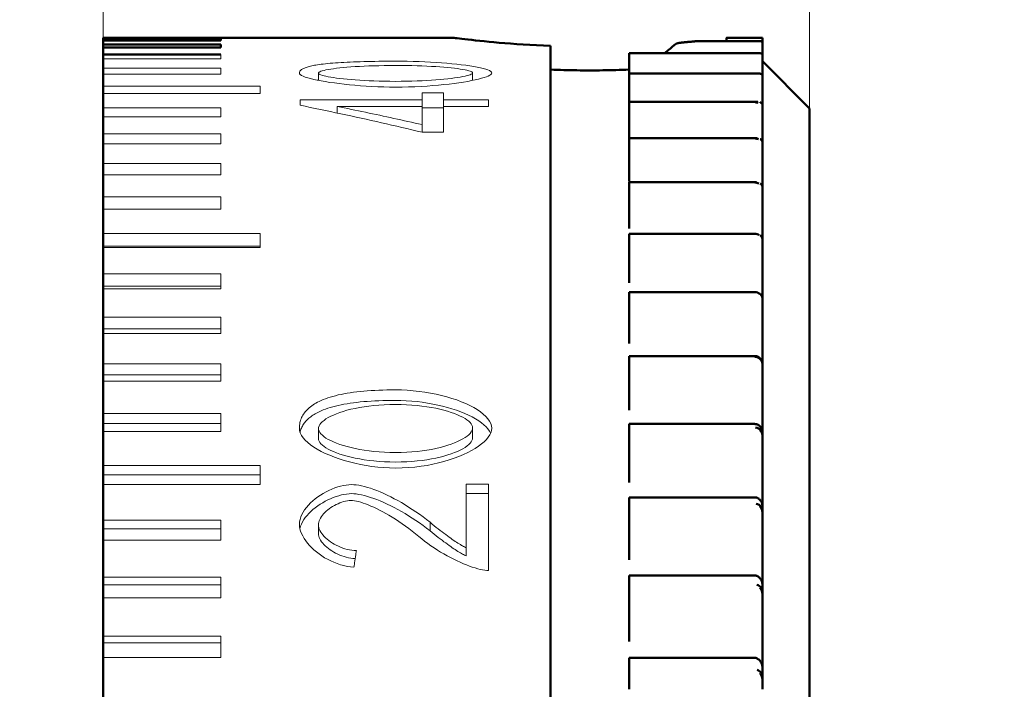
# Model space of a CAD drawing. Extents: x 2684 to 3039, y 582 to 1051.
# Tile 16 of 37: x 2968 to 2980, y 781 to 790. Entities that reach past the tile are written whole.
import ezdxf

# ---------------------------------------------------------------- set-up
doc = ezdxf.new("R2010")
doc.units = 0
doc.header["$LTSCALE"] = 2.5
for name, color, linetype, lineweight in [('Detail Circle Lines(ISO)', 7, 'Continuous', 25), ('Dimensions(ISO)', 3, 'Continuous', 18), ('Visible Edges(ISO)', 2, 'Continuous', 50)]:
    doc.layers.add(name, color=color, linetype=linetype, lineweight=lineweight)
doc.styles.add('Tekstas katalogui', font='Avgardn.ttf')
doc.dimstyles.new('Naujas_stilius', dxfattribs={"dimscale": 2.5, "dimtxt": 2.8, "dimasz": 3, "dimexe": 1, "dimexo": 0, "dimgap": 0.3, "dimtad": 1, "dimtoh": 1, "dimrnd": 1e-08, "dimtxsty": 'Tekstas katalogui', "dimcen": 0.3, "dimdle": 3, "dimclrd": 7, "dimclre": 7, "dimclrt": 7, "dimazin": 2, "dimtfac": 0.5, "dimtofl": 0, "dimtmove": 0, "dimatfit": 3, "dimfxl": 1, "dimtolj": 1, "dimlwd": 15, "dimlwe": 15, "dimarcsym": 0})

# ---------------------------------------------------------------- blocks, each defined once
blk = doc.blocks.new('*D57')
at = {"layer": 'Defpoints', "color": 0, "linetype": 'Continuous'}
for p in [(2919.879, 796.933), (3002.984, 796.933), (2911.879, 715.933)]:
    blk.add_point(p, dxfattribs=at)
at = {"layer": 'Dimensions(ISO)', "color": 7, "linetype": 'Continuous', "lineweight": 15}
for p, q in [((2919.879, 796.933), (3005.484, 796.933)), ((3002.984, 723.433), (3002.984, 789.433)), ((2911.879, 715.933), (3005.484, 715.933))]:
    blk.add_line(p, q, dxfattribs=at)
at = {"layer": 'Dimensions(ISO)', "color": 7, "linetype": 'Continuous'}
for points in [[(3001.734, 789.433), (3004.234, 789.433), (3002.984, 796.933)], [(3001.734, 723.433), (3004.234, 723.433), (3002.984, 715.933)]]:
    blk.add_solid(points, dxfattribs=at)
at = {"layer": 'Dimensions(ISO)', "color": 7, "linetype": 'Continuous', "lineweight": 18, "insert": (2998.595, 752.299), "char_height": 7, "attachment_point": 4, "rotation": 90, "style": 'Tekstas katalogui'}
blk.add_mtext('\\A1;81', dxfattribs=at)
blk = doc.blocks.new('*D58')
at = {"layer": 'Defpoints', "color": 0, "linetype": 'Continuous'}
for p in [(2968.879, 805.726), (2977.879, 788.533), (2968.879, 787.409)]:
    blk.add_point(p, dxfattribs=at)
at = {"layer": 'Dimensions(ISO)', "color": 7, "linetype": 'Continuous', "lineweight": 15}
for p, q in [((2968.879, 787.409), (2968.879, 808.226)), ((2977.879, 788.533), (2977.879, 808.226)), ((2961.379, 805.726), (2953.879, 805.726)), ((2985.379, 805.726), (2992.879, 805.726))]:
    blk.add_line(p, q, dxfattribs=at)
at = {"layer": 'Dimensions(ISO)', "color": 7, "linetype": 'Continuous'}
for points in [[(2961.379, 806.976), (2961.379, 804.476), (2968.879, 805.726)], [(2985.379, 806.976), (2985.379, 804.476), (2977.879, 805.726)]]:
    blk.add_solid(points, dxfattribs=at)
at = {"layer": 'Dimensions(ISO)', "color": 7, "linetype": 'Continuous', "lineweight": 18, "insert": (2971.001, 810.05), "char_height": 7, "attachment_point": 4, "style": 'Tekstas katalogui'}
blk.add_mtext('\\A1;9', dxfattribs=at)
blk = doc.blocks.new('*D59')
at = {"layer": 'Defpoints', "color": 0, "linetype": 'Continuous'}
for p in [(2977.879, 819.823), (2919.879, 793.933), (2977.879, 788.533)]:
    blk.add_point(p, dxfattribs=at)
at = {"layer": 'Dimensions(ISO)', "color": 7, "linetype": 'Continuous', "lineweight": 15}
for p, q in [((2919.879, 793.933), (2919.879, 822.323)), ((2977.879, 788.533), (2977.879, 822.323)), ((2927.379, 819.823), (2970.379, 819.823))]:
    blk.add_line(p, q, dxfattribs=at)
at = {"layer": 'Dimensions(ISO)', "color": 7, "linetype": 'Continuous'}
for points in [[(2927.379, 821.073), (2927.379, 818.573), (2919.879, 819.823)], [(2970.379, 821.073), (2970.379, 818.573), (2977.879, 819.823)]]:
    blk.add_solid(points, dxfattribs=at)
at = {"layer": 'Dimensions(ISO)', "color": 7, "linetype": 'Continuous', "lineweight": 18, "insert": (2943.79, 824.212), "char_height": 7, "attachment_point": 4, "style": 'Tekstas katalogui'}
blk.add_mtext('\\A1;58', dxfattribs=at)
blk = doc.blocks.new('2dDetail0')
at = {"layer": 'Detail Circle Lines(ISO)'}
blk.add_circle((131.9745, 25.5244), 11.1132, dxfattribs=at)

msp = doc.modelspace()

# ---------------------------------------------------------------- linework, layer by layer
at = {"layer": 'Visible Edges(ISO)'}
for p, q in [((2968.879, 789.432), (2970.879, 789.432)), ((2970.879, 789.432), (2968.879, 789.432)), ((2968.879, 789.432), (2968.879, 789.432)), ((2968.879, 789.432), (2968.879, 789.415)), ((2968.879, 789.415), (2970.379, 789.415)), ((2968.879, 789.396), (2968.879, 789.415)), ((2970.379, 789.396), (2968.879, 789.396)), ((2968.879, 789.396), (2968.879, 789.344)), ((2970.379, 789.396), (2970.379, 789.415)), ((2970.879, 789.432), (2970.879, 789.433)), ((2970.879, 789.433), (2973.329, 789.433)), ((2977.243, 789.388), (2976.445, 789.388)), ((2976.829, 789.433), (2976.825, 789.433)), ((2976.825, 789.433), (2976.829, 789.433)), ((2977.279, 789.433), (2976.829, 789.433)), ((2977.279, 789.433), (2977.279, 789.433)), ((2977.279, 789.433), (2977.279, 789.404)), ((2977.279, 789.404), (2977.279, 789.38)), ((2968.879, 789.344), (2970.379, 789.344)), ((2968.879, 789.306), (2968.879, 789.344)), ((2970.379, 789.306), (2968.879, 789.306)), ((2968.879, 789.306), (2968.879, 789.22)), ((2970.379, 789.306), (2970.379, 789.344)), ((2974.579, 789.329), (2974.579, 762.433)), ((2977.279, 789.369), (2977.279, 789.38)), ((2977.279, 789.369), (2977.279, 789.333)), ((2977.279, 789.333), (2977.279, 789.218)), ((2968.879, 789.22), (2970.379, 789.22)), ((2968.879, 789.164), (2968.879, 789.22)), ((2968.879, 789.164), (2968.879, 789.044)), ((2975.579, 789.235), (2975.579, 789.237)), ((2977.236, 789.237), (2975.579, 789.237)), ((2975.579, 789.196), (2975.579, 789.235)), ((2975.579, 789.155), (2975.579, 789.196)), ((2975.579, 789.155), (2975.579, 788.979)), ((2977.279, 789.196), (2977.279, 789.218)), ((2977.279, 789.196), (2977.279, 789.155)), ((2977.279, 789.155), (2977.279, 788.949)), ((2968.879, 788.97), (2968.879, 789.044)), ((2977.879, 788.533), (2977.279, 789.133)), ((2968.879, 788.97), (2968.879, 788.817)), ((2975.579, 788.975), (2975.579, 788.979)), ((2977.228, 788.979), (2975.579, 788.979)), ((2975.579, 788.917), (2975.579, 788.975)), ((2975.579, 788.87), (2975.579, 788.917)), ((2977.279, 788.917), (2977.279, 788.949)), ((2977.279, 788.917), (2977.279, 788.87)), ((2968.879, 788.724), (2968.879, 788.817)), ((2975.579, 788.87), (2975.579, 788.616)), ((2977.279, 788.87), (2977.279, 788.575)), ((2968.879, 788.724), (2968.879, 788.538)), ((2968.879, 788.427), (2968.879, 788.538)), ((2975.579, 788.61), (2975.579, 788.616)), ((2977.22, 788.616), (2975.579, 788.616)), ((2975.579, 788.534), (2975.579, 788.61)), ((2975.579, 788.482), (2975.579, 788.534)), ((2977.279, 788.534), (2977.279, 788.575)), ((2977.279, 788.534), (2977.279, 788.482)), ((2977.879, 788.533), (2977.879, 763.333)), ((2968.879, 788.427), (2968.879, 788.21)), ((2975.579, 788.482), (2975.579, 788.159)), ((2977.279, 788.482), (2977.279, 788.159)), ((2968.879, 788.082), (2968.879, 788.21)), ((2975.579, 788.159), (2975.579, 788.153)), ((2975.579, 788.143), (2975.579, 788.153)), ((2977.212, 788.153), (2975.579, 788.153)), ((2975.579, 788.049), (2975.579, 788.143)), ((2977.279, 788.108), (2977.279, 788.159)), ((2968.879, 788.082), (2968.879, 787.833)), ((2975.579, 787.992), (2975.579, 788.049)), ((2977.279, 788.1), (2977.279, 788.108)), ((2977.279, 788.049), (2977.279, 788.1)), ((2977.279, 788.049), (2977.279, 787.992)), ((2975.579, 787.992), (2975.579, 787.658)), ((2977.279, 787.992), (2977.279, 787.658)), ((2968.879, 787.688), (2968.879, 787.833)), ((2968.879, 787.688), (2968.879, 787.409)), ((2975.579, 787.658), (2975.579, 787.602)), ((2977.279, 787.602), (2977.279, 787.658)), ((2975.579, 787.578), (2975.579, 787.592)), ((2977.203, 787.592), (2975.579, 787.592)), ((2975.579, 787.466), (2975.579, 787.578)), ((2977.279, 787.526), (2977.279, 787.602)), ((2977.279, 787.466), (2977.279, 787.526)), ((2968.879, 787.248), (2968.879, 787.409)), ((2975.579, 787.405), (2975.579, 787.466)), ((2975.579, 787.405), (2975.579, 787.062)), ((2977.279, 787.466), (2977.279, 787.405)), ((2977.279, 787.405), (2977.279, 787.062)), ((2968.879, 787.248), (2968.879, 786.94)), ((2975.579, 787.062), (2975.579, 787.002)), ((2977.279, 787.002), (2977.279, 787.062)), ((2977.279, 786.86), (2977.279, 787.002)), ((2968.879, 786.777), (2968.879, 786.94)), ((2975.579, 786.919), (2975.579, 786.937)), ((2977.194, 786.937), (2975.579, 786.937)), ((2975.579, 786.791), (2975.579, 786.919)), ((2968.879, 786.777), (2968.879, 786.764)), ((2968.879, 786.764), (2968.879, 786.428)), ((2975.579, 786.726), (2975.579, 786.791)), ((2977.279, 786.791), (2977.279, 786.86)), ((2977.279, 786.791), (2977.279, 786.726)), ((2975.579, 786.726), (2975.579, 786.376)), ((2977.279, 786.726), (2977.279, 786.376)), ((2968.879, 786.272), (2968.879, 786.428)), ((2975.579, 786.376), (2975.579, 786.313)), ((2977.279, 786.313), (2977.279, 786.376)), ((2968.879, 786.272), (2968.879, 786.236)), ((2977.279, 786.105), (2977.279, 786.313)), ((2968.879, 786.236), (2968.879, 785.874)), ((2975.579, 786.171), (2975.579, 786.195)), ((2977.185, 786.195), (2975.579, 786.195)), ((2975.579, 786.028), (2975.579, 786.171)), ((2975.579, 785.96), (2975.579, 786.028)), ((2977.279, 786.028), (2977.279, 786.105)), ((2977.279, 786.028), (2977.279, 785.96)), ((2968.879, 785.727), (2968.879, 785.874)), ((2975.579, 785.96), (2975.579, 785.606)), ((2977.279, 785.96), (2977.279, 785.606)), ((2968.879, 785.727), (2968.879, 785.669)), ((2968.879, 785.669), (2968.879, 785.281)), ((2975.579, 785.606), (2975.579, 785.54)), ((2977.279, 785.54), (2977.279, 785.606)), ((2977.279, 785.278), (2977.279, 785.54)), ((2975.579, 785.38), (2977.179, 785.38)), ((2975.579, 785.38), (2975.579, 785.371)), ((2975.579, 785.341), (2975.579, 785.371)), ((2968.879, 785.143), (2968.879, 785.281)), ((2975.579, 785.183), (2975.579, 785.341)), ((2977.279, 785.268), (2977.279, 785.278)), ((2977.279, 785.183), (2977.279, 785.268)), ((2968.879, 785.143), (2968.879, 785.062)), ((2975.579, 785.113), (2975.579, 785.183)), ((2977.279, 785.183), (2977.279, 785.113)), ((2968.879, 785.062), (2968.879, 784.651)), ((2975.579, 785.113), (2975.579, 784.759)), ((2977.279, 785.113), (2977.279, 784.759)), ((2975.579, 784.759), (2975.579, 784.69)), ((2977.279, 784.69), (2977.279, 784.759)), ((2968.879, 784.522), (2968.879, 784.651)), ((2977.279, 784.404), (2977.279, 784.69)), ((2968.879, 784.522), (2968.879, 784.42)), ((2975.579, 784.516), (2977.179, 784.516)), ((2975.579, 784.516), (2975.579, 784.472)), ((2968.879, 784.42), (2968.879, 783.987)), ((2975.579, 784.435), (2975.579, 784.472)), ((2975.579, 784.265), (2975.579, 784.435)), ((2977.279, 784.356), (2977.279, 784.404)), ((2975.579, 784.192), (2975.579, 784.265)), ((2977.279, 784.265), (2977.279, 784.356)), ((2977.279, 784.265), (2977.279, 784.192)), ((2975.579, 784.192), (2975.579, 783.84)), ((2977.279, 784.192), (2977.279, 783.84)), ((2968.879, 783.868), (2968.879, 783.987)), ((2968.879, 783.868), (2968.879, 783.745)), ((2968.879, 783.745), (2968.879, 783.291)), ((2975.579, 783.84), (2975.579, 783.77)), ((2977.279, 783.77), (2977.279, 783.84)), ((2977.279, 783.463), (2977.279, 783.77)), ((2975.579, 783.582), (2977.179, 783.582)), ((2975.579, 783.582), (2975.579, 783.503)), ((2975.579, 783.461), (2975.579, 783.503)), ((2975.579, 783.279), (2975.579, 783.461)), ((2977.279, 783.377), (2977.279, 783.463)), ((2977.279, 783.279), (2977.279, 783.377)), ((2968.879, 783.182), (2968.879, 783.291)), ((2975.579, 783.205), (2975.579, 783.279)), ((2977.279, 783.279), (2977.279, 783.205)), ((2968.879, 783.182), (2968.879, 783.037)), ((2975.579, 783.205), (2975.579, 782.858)), ((2977.279, 783.205), (2977.279, 782.858)), ((2968.879, 783.037), (2968.879, 782.566)), ((2975.579, 782.858), (2975.579, 782.786)), ((2977.279, 782.786), (2977.279, 782.858)), ((2977.279, 782.461), (2977.279, 782.786)), ((2968.879, 782.468), (2968.879, 782.566)), ((2975.579, 782.587), (2977.179, 782.587)), ((2975.579, 782.587), (2975.579, 782.474)), ((2968.879, 782.468), (2968.879, 782.303)), ((2975.579, 782.426), (2975.579, 782.474)), ((2975.579, 782.234), (2975.579, 782.426)), ((2977.279, 782.337), (2977.279, 782.461)), ((2968.879, 782.303), (2968.879, 781.815)), ((2977.279, 782.234), (2977.279, 782.337)), ((2975.579, 782.159), (2975.579, 782.234)), ((2975.579, 782.159), (2975.579, 781.82)), ((2977.279, 782.234), (2977.279, 782.159)), ((2977.279, 782.159), (2977.279, 781.82)), ((2968.879, 781.728), (2968.879, 781.815)), ((2975.579, 781.82), (2975.579, 781.747)), ((2977.279, 781.747), (2977.279, 781.82)), ((2977.279, 781.406), (2977.279, 781.747)), ((2968.879, 781.728), (2968.879, 781.543)), ((2968.879, 781.543), (2968.879, 781.041)), ((2975.579, 781.538), (2977.179, 781.538)), ((2975.579, 781.538), (2975.579, 781.392)), ((2975.579, 781.339), (2975.579, 781.392)), ((2977.279, 781.246), (2977.279, 781.406)), ((2975.579, 781.139), (2975.579, 781.339)), ((2977.279, 781.139), (2977.279, 781.246))]:
    msp.add_line(p, q, dxfattribs=at)
at = {"layer": 'Visible Edges(ISO)', "lineweight": 18}
for p, q in [((2970.379, 789.164), (2968.879, 789.164)), ((2970.379, 789.164), (2970.379, 789.22)), ((2968.879, 789.044), (2970.379, 789.044)), ((2970.379, 788.97), (2970.379, 789.044)), ((2970.379, 788.97), (2968.879, 788.97)), ((2971.607, 788.892), (2971.621, 788.894)), ((2971.621, 788.889), (2971.621, 788.981)), ((2973.586, 788.889), (2973.586, 788.985)), ((2968.879, 788.817), (2970.879, 788.817)), ((2970.879, 788.724), (2970.879, 788.817)), ((2970.879, 788.724), (2968.879, 788.724)), ((2971.388, 788.641), (2972.943, 788.641)), ((2971.388, 788.641), (2971.388, 788.573)), ((2972.943, 788.729), (2973.213, 788.729)), ((2972.943, 788.729), (2972.943, 788.641)), ((2972.943, 788.557), (2972.943, 788.641)), ((2973.213, 788.641), (2973.213, 788.729)), ((2973.213, 788.641), (2973.788, 788.641)), ((2973.213, 788.557), (2973.213, 788.641)), ((2973.788, 788.557), (2973.788, 788.641)), ((2968.879, 788.538), (2970.379, 788.538)), ((2970.379, 788.427), (2970.379, 788.538)), ((2971.86, 788.474), (2971.86, 788.557)), ((2972.943, 788.557), (2971.86, 788.557)), ((2972.943, 788.557), (2972.943, 788.326)), ((2972.943, 788.539), (2973.213, 788.539)), ((2973.213, 788.23), (2973.213, 788.557)), ((2973.788, 788.557), (2973.213, 788.557)), ((2970.379, 788.427), (2968.879, 788.427)), ((2972.943, 788.23), (2972.943, 788.326)), ((2968.879, 788.21), (2970.379, 788.21)), ((2970.379, 788.082), (2970.379, 788.21)), ((2973.213, 788.23), (2972.943, 788.23)), ((2970.379, 788.082), (2968.879, 788.082)), ((2968.879, 787.833), (2970.379, 787.833)), ((2970.379, 787.688), (2970.379, 787.833)), ((2970.379, 787.688), (2968.879, 787.688)), ((2968.879, 787.409), (2970.379, 787.409)), ((2970.379, 787.248), (2970.379, 787.409)), ((2970.379, 787.248), (2968.879, 787.248)), ((2968.879, 786.94), (2970.879, 786.94)), ((2970.879, 786.764), (2970.879, 786.94)), ((2970.879, 786.777), (2968.879, 786.777)), ((2970.879, 786.764), (2968.879, 786.764)), ((2968.879, 786.428), (2970.379, 786.428)), ((2970.379, 786.236), (2970.379, 786.428)), ((2970.379, 786.272), (2968.879, 786.272)), ((2970.379, 786.236), (2968.879, 786.236)), ((2968.879, 785.874), (2970.379, 785.874)), ((2970.379, 785.669), (2970.379, 785.874)), ((2970.379, 785.727), (2968.879, 785.727)), ((2970.379, 785.669), (2968.879, 785.669)), ((2968.879, 785.281), (2970.379, 785.281)), ((2970.379, 785.062), (2970.379, 785.281)), ((2970.379, 785.143), (2968.879, 785.143)), ((2970.379, 785.062), (2968.879, 785.062)), ((2968.879, 784.651), (2970.379, 784.651)), ((2970.379, 784.42), (2970.379, 784.651)), ((2970.379, 784.522), (2968.879, 784.522)), ((2970.379, 784.42), (2968.879, 784.42)), ((2971.621, 784.329), (2971.621, 784.455)), ((2973.586, 784.341), (2973.586, 784.467)), ((2968.879, 783.987), (2970.879, 783.987)), ((2970.879, 783.868), (2968.879, 783.868)), ((2970.879, 783.745), (2970.879, 783.987)), ((2970.879, 783.745), (2968.879, 783.745)), ((2973.504, 783.748), (2973.504, 782.941)), ((2973.504, 783.748), (2973.788, 783.748)), ((2973.788, 782.652), (2973.788, 783.748)), ((2973.504, 783.632), (2973.788, 783.632)), ((2968.879, 783.291), (2970.379, 783.291)), ((2970.379, 783.037), (2970.379, 783.291)), ((2973.043, 783.156), (2973.043, 783.264)), ((2970.379, 783.182), (2968.879, 783.182)), ((2971.621, 783.124), (2971.621, 783.232)), ((2970.379, 783.037), (2968.879, 783.037)), ((2973.504, 782.837), (2973.504, 782.941)), ((2968.879, 782.566), (2970.379, 782.566)), ((2970.379, 782.303), (2970.379, 782.566)), ((2970.379, 782.468), (2968.879, 782.468)), ((2970.379, 782.303), (2968.879, 782.303)), ((2968.879, 781.815), (2970.379, 781.815)), ((2970.379, 781.543), (2970.379, 781.815)), ((2970.379, 781.728), (2968.879, 781.728)), ((2970.379, 781.543), (2968.879, 781.543))]:
    msp.add_line(p, q, dxfattribs=at)
at = {"layer": 'Visible Edges(ISO)', "flags": 128}
for points in [[(2974.579, 789.329), (2974.488, 789.332), (2974.4, 789.337), (2974.313, 789.341), (2974.23, 789.346), (2974.148, 789.352), (2974.07, 789.357), (2973.996, 789.363), (2973.925, 789.369), (2973.858, 789.375), (2973.796, 789.381), (2973.735, 789.387), (2973.678, 789.392), (2973.624, 789.398), (2973.574, 789.404), (2973.528, 789.409), (2973.486, 789.414), (2973.449, 789.418), (2973.417, 789.422), (2973.39, 789.425), (2973.368, 789.428), (2973.351, 789.43), (2973.338, 789.432), (2973.331, 789.433), (2973.329, 789.433)], [(2976.438, 789.388), (2976.43, 789.387), (2976.422, 789.387), (2976.414, 789.386), (2976.406, 789.385), (2976.397, 789.384), (2976.389, 789.383), (2976.381, 789.383), (2976.372, 789.382), (2976.364, 789.381), (2976.355, 789.38), (2976.347, 789.379), (2976.338, 789.378), (2976.329, 789.378), (2976.321, 789.377), (2976.312, 789.376), (2976.303, 789.375), (2976.294, 789.374), (2976.285, 789.374), (2976.276, 789.373), (2976.267, 789.372), (2976.257, 789.371), (2976.248, 789.37), (2976.239, 789.369), (2976.229, 789.369)], [(2976.445, 789.388), (2976.445, 789.388), (2976.444, 789.388), (2976.444, 789.388), (2976.444, 789.388), (2976.444, 789.388), (2976.443, 789.388), (2976.443, 789.388), (2976.443, 789.388), (2976.443, 789.388), (2976.442, 789.388), (2976.442, 789.388), (2976.442, 789.388), (2976.441, 789.388), (2976.441, 789.388), (2976.441, 789.388), (2976.441, 789.388), (2976.44, 789.388), (2976.44, 789.388), (2976.44, 789.388), (2976.44, 789.388), (2976.439, 789.388), (2976.439, 789.388), (2976.439, 789.388), (2976.438, 789.388)], [(2976.825, 789.433), (2976.825, 789.433), (2976.825, 789.433), (2976.825, 789.432), (2976.824, 789.432), (2976.824, 789.431), (2976.824, 789.431), (2976.824, 789.43), (2976.823, 789.429), (2976.823, 789.428), (2976.823, 789.427), (2976.823, 789.426), (2976.822, 789.425), (2976.822, 789.424), (2976.822, 789.422), (2976.822, 789.421), (2976.821, 789.419), (2976.821, 789.417), (2976.821, 789.416), (2976.821, 789.414), (2976.82, 789.412), (2976.82, 789.41), (2976.82, 789.408), (2976.82, 789.406), (2976.819, 789.404)], [(2977.249, 789.388), (2977.251, 789.388), (2977.254, 789.388), (2977.256, 789.387), (2977.258, 789.387), (2977.26, 789.387), (2977.262, 789.386), (2977.264, 789.386), (2977.266, 789.386), (2977.267, 789.385), (2977.269, 789.385), (2977.27, 789.385), (2977.271, 789.384), (2977.273, 789.384), (2977.274, 789.383), (2977.275, 789.383), (2977.275, 789.383), (2977.276, 789.382), (2977.277, 789.382), (2977.277, 789.381), (2977.278, 789.381), (2977.278, 789.381), (2977.278, 789.38), (2977.279, 789.38), (2977.279, 789.38)], [(2976.229, 789.369), (2976.226, 789.368), (2976.222, 789.368), (2976.219, 789.367), (2976.215, 789.367), (2976.211, 789.366), (2976.208, 789.365), (2976.204, 789.364), (2976.201, 789.363), (2976.197, 789.362), (2976.194, 789.361), (2976.19, 789.359), (2976.186, 789.358), (2976.183, 789.357), (2976.18, 789.355), (2976.176, 789.353), (2976.173, 789.351), (2976.169, 789.349), (2976.166, 789.347), (2976.163, 789.345), (2976.16, 789.343), (2976.156, 789.341), (2976.153, 789.338), (2976.15, 789.336), (2976.148, 789.333)], [(2977.249, 789.235), (2977.251, 789.235), (2977.254, 789.234), (2977.256, 789.233), (2977.258, 789.233), (2977.26, 789.232), (2977.262, 789.231), (2977.264, 789.231), (2977.266, 789.23), (2977.267, 789.229), (2977.269, 789.228), (2977.27, 789.228), (2977.271, 789.227), (2977.273, 789.226), (2977.274, 789.225), (2977.275, 789.225), (2977.275, 789.224), (2977.276, 789.223), (2977.277, 789.222), (2977.277, 789.222), (2977.278, 789.221), (2977.278, 789.22), (2977.278, 789.219), (2977.279, 789.218), (2977.279, 789.218)], [(2975.579, 789.026), (2975.537, 789.025), (2975.496, 789.023), (2975.454, 789.022), (2975.412, 789.021), (2975.37, 789.02), (2975.328, 789.019), (2975.286, 789.018), (2975.244, 789.018), (2975.202, 789.017), (2975.161, 789.017), (2975.12, 789.017), (2975.079, 789.017), (2975.038, 789.017), (2974.996, 789.017), (2974.955, 789.017), (2974.913, 789.018), (2974.871, 789.018), (2974.829, 789.019), (2974.787, 789.02), (2974.746, 789.021), (2974.704, 789.022), (2974.662, 789.023), (2974.62, 789.025), (2974.579, 789.026)], [(2977.249, 788.975), (2977.251, 788.974), (2977.254, 788.973), (2977.256, 788.972), (2977.258, 788.971), (2977.26, 788.97), (2977.262, 788.969), (2977.264, 788.968), (2977.266, 788.967), (2977.267, 788.966), (2977.269, 788.965), (2977.27, 788.964), (2977.271, 788.963), (2977.273, 788.962), (2977.274, 788.96), (2977.275, 788.959), (2977.275, 788.958), (2977.276, 788.957), (2977.277, 788.956), (2977.277, 788.955), (2977.278, 788.953), (2977.278, 788.952), (2977.278, 788.951), (2977.279, 788.95), (2977.279, 788.949)], [(2977.249, 788.61), (2977.251, 788.609), (2977.254, 788.608), (2977.256, 788.606), (2977.258, 788.605), (2977.26, 788.604), (2977.262, 788.602), (2977.264, 788.601), (2977.266, 788.6), (2977.267, 788.598), (2977.269, 788.597), (2977.27, 788.595), (2977.271, 788.594), (2977.273, 788.592), (2977.274, 788.591), (2977.275, 788.589), (2977.275, 788.587), (2977.276, 788.586), (2977.277, 788.584), (2977.277, 788.583), (2977.278, 788.581), (2977.278, 788.58), (2977.278, 788.578), (2977.279, 788.577), (2977.279, 788.575)], [(2977.249, 788.143), (2977.251, 788.142), (2977.254, 788.14), (2977.256, 788.138), (2977.258, 788.137), (2977.26, 788.135), (2977.262, 788.133), (2977.264, 788.132), (2977.266, 788.13), (2977.267, 788.128), (2977.269, 788.126), (2977.27, 788.124), (2977.271, 788.122), (2977.273, 788.121), (2977.274, 788.119), (2977.275, 788.117), (2977.275, 788.115), (2977.276, 788.113), (2977.277, 788.111), (2977.277, 788.109), (2977.278, 788.107), (2977.278, 788.105), (2977.278, 788.103), (2977.279, 788.102), (2977.279, 788.1)], [(2977.249, 787.578), (2977.251, 787.576), (2977.254, 787.574), (2977.256, 787.572), (2977.258, 787.57), (2977.26, 787.568), (2977.262, 787.566), (2977.264, 787.564), (2977.266, 787.562), (2977.267, 787.56), (2977.269, 787.558), (2977.27, 787.555), (2977.271, 787.553), (2977.273, 787.551), (2977.274, 787.549), (2977.275, 787.547), (2977.275, 787.544), (2977.276, 787.542), (2977.277, 787.54), (2977.277, 787.537), (2977.278, 787.535), (2977.278, 787.533), (2977.278, 787.531), (2977.279, 787.528), (2977.279, 787.526)], [(2977.249, 786.919), (2977.251, 786.917), (2977.254, 786.914), (2977.256, 786.912), (2977.258, 786.91), (2977.26, 786.908), (2977.262, 786.905), (2977.264, 786.903), (2977.266, 786.901), (2977.267, 786.898), (2977.269, 786.896), (2977.27, 786.893), (2977.271, 786.89), (2977.273, 786.888), (2977.274, 786.885), (2977.275, 786.883), (2977.275, 786.88), (2977.276, 786.878), (2977.277, 786.875), (2977.277, 786.872), (2977.278, 786.87), (2977.278, 786.867), (2977.278, 786.865), (2977.279, 786.862), (2977.279, 786.86)], [(2977.249, 786.171), (2977.251, 786.169), (2977.254, 786.166), (2977.256, 786.164), (2977.258, 786.161), (2977.26, 786.159), (2977.262, 786.156), (2977.264, 786.153), (2977.266, 786.151), (2977.267, 786.148), (2977.269, 786.145), (2977.27, 786.142), (2977.271, 786.139), (2977.273, 786.137), (2977.274, 786.134), (2977.275, 786.131), (2977.275, 786.128), (2977.276, 786.125), (2977.277, 786.122), (2977.277, 786.119), (2977.278, 786.116), (2977.278, 786.113), (2977.278, 786.11), (2977.279, 786.108), (2977.279, 786.105)], [(2977.179, 785.38), (2977.186, 785.38), (2977.194, 785.379), (2977.202, 785.377), (2977.209, 785.375), (2977.217, 785.373), (2977.223, 785.369), (2977.23, 785.366), (2977.236, 785.362), (2977.241, 785.358), (2977.246, 785.353), (2977.251, 785.349), (2977.255, 785.344), (2977.259, 785.339), (2977.262, 785.334), (2977.265, 785.329), (2977.268, 785.323), (2977.271, 785.318), (2977.273, 785.312), (2977.275, 785.306), (2977.276, 785.3), (2977.277, 785.295), (2977.278, 785.289), (2977.278, 785.283), (2977.279, 785.278)], [(2977.249, 785.341), (2977.251, 785.338), (2977.254, 785.336), (2977.256, 785.333), (2977.258, 785.33), (2977.26, 785.328), (2977.262, 785.325), (2977.264, 785.322), (2977.266, 785.319), (2977.267, 785.316), (2977.269, 785.313), (2977.27, 785.309), (2977.271, 785.306), (2977.273, 785.303), (2977.274, 785.3), (2977.275, 785.297), (2977.275, 785.294), (2977.276, 785.29), (2977.277, 785.287), (2977.277, 785.284), (2977.278, 785.281), (2977.278, 785.278), (2977.278, 785.274), (2977.279, 785.271), (2977.279, 785.268)], [(2977.179, 784.516), (2977.186, 784.515), (2977.194, 784.514), (2977.202, 784.513), (2977.209, 784.51), (2977.217, 784.507), (2977.223, 784.504), (2977.23, 784.5), (2977.236, 784.496), (2977.241, 784.491), (2977.246, 784.487), (2977.251, 784.482), (2977.255, 784.477), (2977.259, 784.471), (2977.262, 784.466), (2977.265, 784.46), (2977.268, 784.454), (2977.271, 784.448), (2977.273, 784.442), (2977.275, 784.435), (2977.276, 784.429), (2977.277, 784.423), (2977.278, 784.417), (2977.278, 784.411), (2977.279, 784.404)], [(2977.249, 784.435), (2977.251, 784.433), (2977.254, 784.43), (2977.256, 784.427), (2977.258, 784.424), (2977.26, 784.421), (2977.262, 784.418), (2977.264, 784.414), (2977.266, 784.411), (2977.267, 784.408), (2977.269, 784.404), (2977.27, 784.401), (2977.271, 784.398), (2977.273, 784.394), (2977.274, 784.391), (2977.275, 784.387), (2977.275, 784.384), (2977.276, 784.38), (2977.277, 784.377), (2977.277, 784.373), (2977.278, 784.37), (2977.278, 784.367), (2977.278, 784.363), (2977.279, 784.36), (2977.279, 784.356)], [(2977.179, 783.582), (2977.186, 783.582), (2977.194, 783.581), (2977.202, 783.579), (2977.209, 783.576), (2977.216, 783.573), (2977.223, 783.57), (2977.229, 783.566), (2977.235, 783.561), (2977.241, 783.556), (2977.246, 783.551), (2977.25, 783.546), (2977.255, 783.54), (2977.258, 783.535), (2977.262, 783.529), (2977.265, 783.522), (2977.268, 783.516), (2977.271, 783.51), (2977.273, 783.503), (2977.275, 783.496), (2977.276, 783.489), (2977.277, 783.483), (2977.278, 783.476), (2977.278, 783.469), (2977.279, 783.463)], [(2977.249, 783.461), (2977.251, 783.458), (2977.254, 783.455), (2977.256, 783.452), (2977.258, 783.449), (2977.26, 783.445), (2977.262, 783.442), (2977.264, 783.439), (2977.266, 783.435), (2977.267, 783.432), (2977.269, 783.428), (2977.27, 783.425), (2977.271, 783.421), (2977.273, 783.417), (2977.274, 783.414), (2977.275, 783.41), (2977.275, 783.406), (2977.276, 783.402), (2977.277, 783.399), (2977.277, 783.395), (2977.278, 783.391), (2977.278, 783.388), (2977.278, 783.384), (2977.279, 783.38), (2977.279, 783.377)], [(2977.179, 782.587), (2977.186, 782.587), (2977.194, 782.585), (2977.202, 782.584), (2977.209, 782.581), (2977.217, 782.578), (2977.223, 782.574), (2977.23, 782.569), (2977.236, 782.564), (2977.241, 782.559), (2977.246, 782.554), (2977.251, 782.548), (2977.255, 782.543), (2977.259, 782.536), (2977.262, 782.53), (2977.265, 782.523), (2977.268, 782.517), (2977.271, 782.51), (2977.273, 782.503), (2977.275, 782.496), (2977.276, 782.489), (2977.277, 782.482), (2977.278, 782.475), (2977.278, 782.468), (2977.279, 782.461)], [(2977.249, 782.426), (2977.251, 782.423), (2977.254, 782.42), (2977.256, 782.417), (2977.258, 782.413), (2977.26, 782.41), (2977.262, 782.406), (2977.264, 782.403), (2977.266, 782.399), (2977.267, 782.395), (2977.269, 782.391), (2977.27, 782.388), (2977.271, 782.384), (2977.273, 782.38), (2977.274, 782.376), (2977.275, 782.372), (2977.275, 782.368), (2977.276, 782.364), (2977.277, 782.36), (2977.277, 782.356), (2977.278, 782.353), (2977.278, 782.349), (2977.278, 782.345), (2977.279, 782.341), (2977.279, 782.337)], [(2977.179, 781.538), (2977.186, 781.538), (2977.194, 781.537), (2977.202, 781.535), (2977.209, 781.532), (2977.217, 781.528), (2977.223, 781.524), (2977.23, 781.52), (2977.236, 781.515), (2977.241, 781.509), (2977.246, 781.504), (2977.251, 781.498), (2977.255, 781.492), (2977.259, 781.485), (2977.262, 781.479), (2977.265, 781.472), (2977.268, 781.465), (2977.271, 781.457), (2977.273, 781.45), (2977.275, 781.443), (2977.276, 781.435), (2977.277, 781.428), (2977.278, 781.421), (2977.278, 781.413), (2977.279, 781.406)], [(2977.249, 781.339), (2977.251, 781.336), (2977.254, 781.332), (2977.256, 781.329), (2977.258, 781.325), (2977.26, 781.322), (2977.262, 781.318), (2977.264, 781.314), (2977.266, 781.311), (2977.267, 781.307), (2977.269, 781.303), (2977.27, 781.299), (2977.271, 781.295), (2977.273, 781.291), (2977.274, 781.287), (2977.275, 781.283), (2977.275, 781.279), (2977.276, 781.274), (2977.277, 781.27), (2977.277, 781.266), (2977.278, 781.262), (2977.278, 781.258), (2977.278, 781.254), (2977.279, 781.25), (2977.279, 781.246)]]:
    msp.add_lwpolyline(points, dxfattribs=at)
at = {"layer": 'Visible Edges(ISO)', "lineweight": 18, "flags": 128}
for points in [[(2971.379, 788.984), (2971.379, 788.99), (2971.38, 788.995), (2971.383, 789.001), (2971.386, 789.007), (2971.39, 789.012), (2971.394, 789.017), (2971.4, 789.022), (2971.407, 789.027), (2971.414, 789.032), (2971.422, 789.037), (2971.432, 789.042), (2971.442, 789.046), (2971.453, 789.05), (2971.464, 789.055), (2971.477, 789.059), (2971.491, 789.063), (2971.505, 789.067), (2971.52, 789.07), (2971.537, 789.074), (2971.554, 789.077), (2971.572, 789.081), (2971.59, 789.084), (2971.61, 789.087), (2971.631, 789.09)], [(2972.604, 789.079), (2972.531, 789.079), (2972.461, 789.078), (2972.393, 789.076), (2972.328, 789.075), (2972.264, 789.073), (2972.203, 789.07), (2972.145, 789.067), (2972.089, 789.064), (2972.036, 789.06), (2971.985, 789.056), (2971.938, 789.052), (2971.893, 789.048), (2971.851, 789.043), (2971.813, 789.038), (2971.778, 789.033), (2971.746, 789.027), (2971.717, 789.022), (2971.693, 789.016), (2971.671, 789.01), (2971.654, 789.005), (2971.64, 788.999), (2971.63, 788.993), (2971.623, 788.987), (2971.621, 788.981)], [(2971.631, 789.09), (2971.657, 789.094), (2971.684, 789.097), (2971.712, 789.101), (2971.742, 789.104), (2971.773, 789.107), (2971.805, 789.109), (2971.839, 789.112), (2971.874, 789.114), (2971.91, 789.117), (2971.947, 789.119), (2971.986, 789.121), (2972.026, 789.123), (2972.067, 789.124), (2972.11, 789.126), (2972.153, 789.127), (2972.198, 789.128), (2972.244, 789.13), (2972.292, 789.13), (2972.341, 789.131), (2972.391, 789.132), (2972.442, 789.132), (2972.495, 789.133), (2972.549, 789.133), (2972.604, 789.133)], [(2972.604, 789.133), (2972.679, 789.133), (2972.754, 789.132), (2972.829, 789.13), (2972.904, 789.128), (2972.977, 789.125), (2973.049, 789.121), (2973.12, 789.117), (2973.189, 789.113), (2973.256, 789.108), (2973.321, 789.102), (2973.383, 789.096), (2973.442, 789.089), (2973.498, 789.082), (2973.551, 789.075), (2973.6, 789.067), (2973.645, 789.059), (2973.686, 789.05), (2973.722, 789.041), (2973.753, 789.032), (2973.78, 789.023), (2973.801, 789.013), (2973.816, 789.003), (2973.825, 788.993), (2973.829, 788.983)], [(2973.586, 788.985), (2973.584, 788.991), (2973.578, 788.996), (2973.567, 789.001), (2973.553, 789.007), (2973.536, 789.012), (2973.514, 789.018), (2973.489, 789.023), (2973.46, 789.028), (2973.428, 789.034), (2973.393, 789.039), (2973.354, 789.044), (2973.312, 789.048), (2973.268, 789.053), (2973.22, 789.057), (2973.169, 789.061), (2973.116, 789.064), (2973.06, 789.067), (2973.002, 789.07), (2972.941, 789.073), (2972.878, 789.075), (2972.812, 789.077), (2972.745, 789.078), (2972.675, 789.079), (2972.604, 789.079)], [(2972.604, 788.804), (2972.528, 788.805), (2972.453, 788.806), (2972.378, 788.809), (2972.304, 788.812), (2972.23, 788.816), (2972.158, 788.821), (2972.087, 788.827), (2972.018, 788.833), (2971.951, 788.84), (2971.887, 788.848), (2971.825, 788.856), (2971.765, 788.864), (2971.709, 788.873), (2971.656, 788.882), (2971.607, 788.892), (2971.562, 788.902), (2971.522, 788.912), (2971.485, 788.922), (2971.454, 788.932), (2971.428, 788.943), (2971.407, 788.953), (2971.391, 788.963), (2971.382, 788.974), (2971.379, 788.984)], [(2971.621, 788.981), (2971.623, 788.976), (2971.63, 788.97), (2971.64, 788.965), (2971.654, 788.959), (2971.672, 788.953), (2971.693, 788.947), (2971.718, 788.942), (2971.747, 788.936), (2971.779, 788.93), (2971.815, 788.925), (2971.853, 788.919), (2971.895, 788.914), (2971.94, 788.909), (2971.987, 788.904), (2972.038, 788.899), (2972.091, 788.895), (2972.147, 788.891), (2972.205, 788.888), (2972.266, 788.885), (2972.329, 788.882), (2972.395, 788.88), (2972.462, 788.878), (2972.532, 788.878), (2972.604, 788.877)], [(2972.604, 788.877), (2972.676, 788.878), (2972.746, 788.878), (2972.813, 788.88), (2972.879, 788.882), (2972.942, 788.885), (2973.003, 788.888), (2973.062, 788.891), (2973.118, 788.895), (2973.171, 788.9), (2973.221, 788.904), (2973.269, 788.909), (2973.314, 788.915), (2973.355, 788.92), (2973.394, 788.926), (2973.429, 788.932), (2973.461, 788.937), (2973.489, 788.944), (2973.515, 788.95), (2973.536, 788.956), (2973.554, 788.962), (2973.568, 788.968), (2973.578, 788.974), (2973.584, 788.979), (2973.586, 788.985)], [(2973.829, 788.983), (2973.826, 788.974), (2973.817, 788.965), (2973.804, 788.955), (2973.785, 788.945), (2973.761, 788.935), (2973.732, 788.926), (2973.699, 788.916), (2973.661, 788.906), (2973.619, 788.896), (2973.573, 788.886), (2973.523, 788.877), (2973.469, 788.868), (2973.412, 788.859), (2973.351, 788.851), (2973.288, 788.843), (2973.221, 788.835), (2973.152, 788.829), (2973.08, 788.823), (2973.005, 788.817), (2972.929, 788.813), (2972.85, 788.809), (2972.769, 788.807), (2972.687, 788.805), (2972.604, 788.804)], [(2972.943, 788.23), (2972.878, 788.245), (2972.813, 788.261), (2972.748, 788.276), (2972.684, 788.291), (2972.619, 788.306), (2972.554, 788.321), (2972.489, 788.336), (2972.425, 788.35), (2972.36, 788.365), (2972.295, 788.379), (2972.23, 788.394), (2972.165, 788.408), (2972.101, 788.422), (2972.036, 788.437), (2971.971, 788.451), (2971.906, 788.465), (2971.841, 788.478), (2971.777, 788.492), (2971.712, 788.506), (2971.647, 788.519), (2971.582, 788.533), (2971.517, 788.546), (2971.453, 788.56), (2971.388, 788.573)], [(2971.86, 788.557), (2971.906, 788.548), (2971.951, 788.539), (2971.996, 788.53), (2972.041, 788.52), (2972.086, 788.511), (2972.131, 788.502), (2972.176, 788.492), (2972.221, 788.483), (2972.266, 788.473), (2972.311, 788.464), (2972.357, 788.454), (2972.402, 788.445), (2972.447, 788.435), (2972.492, 788.425), (2972.537, 788.416), (2972.582, 788.406), (2972.627, 788.396), (2972.672, 788.386), (2972.717, 788.376), (2972.762, 788.366), (2972.808, 788.356), (2972.853, 788.346), (2972.898, 788.336), (2972.943, 788.326)], [(2971.631, 784.803), (2971.657, 784.815), (2971.684, 784.826), (2971.712, 784.837), (2971.742, 784.848), (2971.773, 784.858), (2971.805, 784.867), (2971.839, 784.876), (2971.874, 784.885), (2971.91, 784.893), (2971.947, 784.9), (2971.986, 784.907), (2972.026, 784.913), (2972.067, 784.919), (2972.11, 784.924), (2972.153, 784.929), (2972.198, 784.934), (2972.244, 784.937), (2972.292, 784.941), (2972.341, 784.944), (2972.391, 784.946), (2972.442, 784.948), (2972.495, 784.949), (2972.549, 784.95), (2972.604, 784.95)], [(2972.604, 784.95), (2972.679, 784.949), (2972.754, 784.945), (2972.829, 784.939), (2972.904, 784.931), (2972.977, 784.921), (2973.049, 784.908), (2973.12, 784.894), (2973.189, 784.878), (2973.256, 784.861), (2973.321, 784.841), (2973.383, 784.821), (2973.442, 784.799), (2973.498, 784.775), (2973.551, 784.75), (2973.6, 784.725), (2973.645, 784.698), (2973.686, 784.67), (2973.722, 784.642), (2973.753, 784.613), (2973.78, 784.583), (2973.801, 784.553), (2973.816, 784.523), (2973.825, 784.492), (2973.829, 784.461)], [(2971.379, 784.463), (2971.379, 784.481), (2971.38, 784.498), (2971.383, 784.516), (2971.386, 784.533), (2971.39, 784.549), (2971.394, 784.566), (2971.4, 784.582), (2971.407, 784.597), (2971.414, 784.613), (2971.422, 784.628), (2971.432, 784.642), (2971.442, 784.657), (2971.453, 784.67), (2971.464, 784.684), (2971.477, 784.697), (2971.491, 784.71), (2971.505, 784.723), (2971.52, 784.735), (2971.537, 784.747), (2971.554, 784.759), (2971.572, 784.771), (2971.59, 784.782), (2971.61, 784.792), (2971.631, 784.803)], [(2972.604, 784.764), (2972.531, 784.763), (2972.461, 784.76), (2972.393, 784.756), (2972.328, 784.75), (2972.264, 784.743), (2972.203, 784.735), (2972.145, 784.725), (2972.089, 784.714), (2972.036, 784.703), (2971.985, 784.69), (2971.938, 784.676), (2971.893, 784.661), (2971.851, 784.646), (2971.813, 784.63), (2971.778, 784.614), (2971.746, 784.597), (2971.717, 784.58), (2971.693, 784.562), (2971.671, 784.544), (2971.654, 784.526), (2971.64, 784.508), (2971.63, 784.491), (2971.623, 784.473), (2971.621, 784.455)], [(2971.631, 784.671), (2971.657, 784.683), (2971.684, 784.695), (2971.712, 784.705), (2971.742, 784.716), (2971.773, 784.726), (2971.805, 784.735), (2971.839, 784.744), (2971.874, 784.752), (2971.91, 784.76), (2971.947, 784.767), (2971.986, 784.774), (2972.026, 784.78), (2972.067, 784.786), (2972.11, 784.791), (2972.153, 784.796), (2972.198, 784.8), (2972.244, 784.804), (2972.292, 784.807), (2972.341, 784.81), (2972.391, 784.812), (2972.442, 784.814), (2972.495, 784.815), (2972.549, 784.816), (2972.604, 784.816)], [(2972.604, 784.816), (2972.672, 784.815), (2972.741, 784.812), (2972.81, 784.807), (2972.878, 784.801), (2972.945, 784.792), (2973.011, 784.782), (2973.077, 784.77), (2973.141, 784.757), (2973.203, 784.742), (2973.264, 784.726), (2973.323, 784.709), (2973.38, 784.69), (2973.434, 784.67), (2973.486, 784.65), (2973.535, 784.628), (2973.58, 784.605), (2973.623, 784.581), (2973.663, 784.557), (2973.698, 784.532), (2973.73, 784.506), (2973.758, 784.48), (2973.781, 784.453), (2973.8, 784.426), (2973.815, 784.399)], [(2973.586, 784.467), (2973.584, 784.483), (2973.578, 784.5), (2973.567, 784.516), (2973.553, 784.533), (2973.536, 784.55), (2973.514, 784.567), (2973.489, 784.584), (2973.46, 784.601), (2973.428, 784.617), (2973.393, 784.633), (2973.354, 784.649), (2973.312, 784.663), (2973.268, 784.678), (2973.22, 784.691), (2973.169, 784.704), (2973.116, 784.715), (2973.06, 784.726), (2973.002, 784.735), (2972.941, 784.744), (2972.878, 784.75), (2972.812, 784.756), (2972.745, 784.76), (2972.675, 784.763), (2972.604, 784.764)], [(2971.387, 784.412), (2971.391, 784.425), (2971.395, 784.439), (2971.399, 784.451), (2971.404, 784.464), (2971.41, 784.476), (2971.417, 784.489), (2971.424, 784.501), (2971.431, 784.512), (2971.439, 784.524), (2971.448, 784.535), (2971.457, 784.546), (2971.467, 784.557), (2971.477, 784.568), (2971.488, 784.578), (2971.5, 784.589), (2971.512, 784.599), (2971.525, 784.608), (2971.538, 784.618), (2971.552, 784.627), (2971.567, 784.637), (2971.582, 784.646), (2971.598, 784.654), (2971.614, 784.663), (2971.631, 784.671)], [(2972.604, 783.955), (2972.528, 783.956), (2972.453, 783.96), (2972.378, 783.966), (2972.304, 783.975), (2972.23, 783.986), (2972.158, 784), (2972.087, 784.015), (2972.018, 784.032), (2971.951, 784.051), (2971.887, 784.071), (2971.825, 784.093), (2971.765, 784.117), (2971.709, 784.142), (2971.656, 784.167), (2971.607, 784.194), (2971.562, 784.222), (2971.522, 784.251), (2971.485, 784.28), (2971.454, 784.31), (2971.428, 784.34), (2971.407, 784.37), (2971.391, 784.401), (2971.382, 784.432), (2971.379, 784.463)], [(2971.621, 784.455), (2971.623, 784.439), (2971.63, 784.423), (2971.64, 784.406), (2971.654, 784.389), (2971.672, 784.372), (2971.693, 784.354), (2971.718, 784.337), (2971.747, 784.32), (2971.779, 784.304), (2971.815, 784.288), (2971.853, 784.272), (2971.895, 784.256), (2971.94, 784.242), (2971.987, 784.228), (2972.038, 784.215), (2972.091, 784.203), (2972.147, 784.192), (2972.205, 784.182), (2972.266, 784.174), (2972.329, 784.167), (2972.395, 784.161), (2972.462, 784.157), (2972.532, 784.154), (2972.604, 784.153)], [(2972.604, 784.153), (2972.676, 784.154), (2972.746, 784.157), (2972.813, 784.161), (2972.879, 784.167), (2972.942, 784.174), (2973.003, 784.183), (2973.062, 784.193), (2973.118, 784.204), (2973.171, 784.217), (2973.221, 784.23), (2973.269, 784.244), (2973.314, 784.259), (2973.355, 784.275), (2973.394, 784.291), (2973.429, 784.308), (2973.461, 784.325), (2973.489, 784.343), (2973.515, 784.36), (2973.536, 784.378), (2973.554, 784.396), (2973.568, 784.414), (2973.578, 784.432), (2973.584, 784.45), (2973.586, 784.467)], [(2973.829, 784.461), (2973.826, 784.434), (2973.817, 784.405), (2973.804, 784.377), (2973.785, 784.348), (2973.761, 784.319), (2973.732, 784.29), (2973.699, 784.262), (2973.661, 784.233), (2973.619, 784.205), (2973.573, 784.178), (2973.523, 784.152), (2973.469, 784.127), (2973.412, 784.102), (2973.351, 784.079), (2973.288, 784.058), (2973.221, 784.038), (2973.152, 784.02), (2973.08, 784.003), (2973.005, 783.989), (2972.929, 783.977), (2972.85, 783.968), (2972.769, 783.96), (2972.687, 783.956), (2972.604, 783.955)], [(2971.621, 784.329), (2971.623, 784.313), (2971.63, 784.297), (2971.64, 784.28), (2971.654, 784.263), (2971.672, 784.247), (2971.693, 784.23), (2971.718, 784.213), (2971.747, 784.196), (2971.779, 784.18), (2971.815, 784.164), (2971.853, 784.148), (2971.895, 784.133), (2971.94, 784.119), (2971.987, 784.105), (2972.038, 784.092), (2972.091, 784.081), (2972.147, 784.07), (2972.205, 784.06), (2972.266, 784.052), (2972.329, 784.045), (2972.395, 784.039), (2972.462, 784.035), (2972.532, 784.032), (2972.604, 784.031)], [(2972.604, 784.031), (2972.676, 784.032), (2972.746, 784.035), (2972.813, 784.039), (2972.879, 784.045), (2972.942, 784.052), (2973.003, 784.061), (2973.062, 784.071), (2973.118, 784.082), (2973.171, 784.094), (2973.221, 784.107), (2973.269, 784.121), (2973.314, 784.136), (2973.355, 784.151), (2973.394, 784.167), (2973.429, 784.184), (2973.461, 784.201), (2973.489, 784.218), (2973.515, 784.236), (2973.536, 784.253), (2973.554, 784.271), (2973.568, 784.289), (2973.578, 784.306), (2973.584, 784.324), (2973.586, 784.341)], [(2971.379, 783.239), (2971.381, 783.271), (2971.387, 783.302), (2971.397, 783.334), (2971.41, 783.365), (2971.426, 783.395), (2971.446, 783.425), (2971.468, 783.454), (2971.493, 783.483), (2971.521, 783.51), (2971.55, 783.537), (2971.581, 783.563), (2971.614, 783.587), (2971.648, 783.61), (2971.683, 783.631), (2971.719, 783.651), (2971.756, 783.67), (2971.793, 783.686), (2971.83, 783.701), (2971.867, 783.714), (2971.904, 783.725), (2971.94, 783.733), (2971.975, 783.739), (2972.009, 783.743), (2972.042, 783.745)], [(2972.042, 783.745), (2972.072, 783.743), (2972.103, 783.74), (2972.137, 783.735), (2972.172, 783.729), (2972.208, 783.72), (2972.246, 783.709), (2972.285, 783.697), (2972.326, 783.683), (2972.367, 783.667), (2972.41, 783.65), (2972.453, 783.631), (2972.497, 783.611), (2972.542, 783.589), (2972.587, 783.565), (2972.633, 783.541), (2972.679, 783.515), (2972.725, 783.487), (2972.771, 783.459), (2972.817, 783.429), (2972.863, 783.398), (2972.909, 783.366), (2972.954, 783.333), (2972.999, 783.299), (2973.043, 783.264)], [(2971.385, 783.185), (2971.393, 783.213), (2971.404, 783.242), (2971.418, 783.27), (2971.435, 783.298), (2971.454, 783.325), (2971.476, 783.351), (2971.499, 783.377), (2971.525, 783.402), (2971.552, 783.426), (2971.581, 783.45), (2971.612, 783.472), (2971.643, 783.493), (2971.676, 783.513), (2971.709, 783.532), (2971.743, 783.549), (2971.777, 783.565), (2971.811, 783.579), (2971.846, 783.592), (2971.88, 783.603), (2971.914, 783.612), (2971.947, 783.619), (2971.98, 783.624), (2972.012, 783.628), (2972.042, 783.629)], [(2972.042, 783.629), (2972.072, 783.628), (2972.103, 783.625), (2972.137, 783.62), (2972.172, 783.613), (2972.208, 783.604), (2972.246, 783.594), (2972.285, 783.582), (2972.326, 783.568), (2972.367, 783.553), (2972.41, 783.536), (2972.453, 783.517), (2972.497, 783.497), (2972.542, 783.475), (2972.587, 783.452), (2972.633, 783.428), (2972.679, 783.402), (2972.725, 783.375), (2972.771, 783.347), (2972.817, 783.318), (2972.863, 783.288), (2972.909, 783.256), (2972.954, 783.224), (2972.999, 783.19), (2973.043, 783.156)], [(2972.037, 783.541), (2972.013, 783.54), (2971.99, 783.537), (2971.966, 783.533), (2971.942, 783.527), (2971.918, 783.52), (2971.894, 783.511), (2971.871, 783.501), (2971.847, 783.49), (2971.825, 783.478), (2971.802, 783.465), (2971.781, 783.451), (2971.76, 783.436), (2971.74, 783.421), (2971.722, 783.404), (2971.704, 783.388), (2971.688, 783.371), (2971.674, 783.353), (2971.66, 783.336), (2971.649, 783.318), (2971.639, 783.301), (2971.632, 783.283), (2971.626, 783.266), (2971.623, 783.248), (2971.621, 783.232)], [(2972.9, 783.083), (2972.858, 783.118), (2972.815, 783.152), (2972.773, 783.185), (2972.73, 783.216), (2972.687, 783.246), (2972.645, 783.275), (2972.603, 783.303), (2972.561, 783.329), (2972.52, 783.353), (2972.48, 783.377), (2972.44, 783.398), (2972.401, 783.419), (2972.363, 783.438), (2972.326, 783.455), (2972.29, 783.471), (2972.256, 783.485), (2972.222, 783.498), (2972.191, 783.509), (2972.16, 783.519), (2972.132, 783.527), (2972.105, 783.533), (2972.08, 783.537), (2972.057, 783.54), (2972.037, 783.541)], [(2972.074, 782.692), (2972.03, 782.696), (2971.987, 782.703), (2971.944, 782.713), (2971.902, 782.724), (2971.86, 782.739), (2971.819, 782.755), (2971.779, 782.773), (2971.739, 782.793), (2971.701, 782.814), (2971.665, 782.837), (2971.63, 782.862), (2971.596, 782.888), (2971.564, 782.914), (2971.535, 782.942), (2971.507, 782.971), (2971.482, 783), (2971.459, 783.029), (2971.438, 783.059), (2971.421, 783.09), (2971.406, 783.12), (2971.394, 783.15), (2971.386, 783.18), (2971.38, 783.21), (2971.379, 783.239)], [(2973.043, 783.264), (2973.07, 783.242), (2973.097, 783.22), (2973.123, 783.2), (2973.148, 783.179), (2973.173, 783.16), (2973.197, 783.142), (2973.22, 783.124), (2973.243, 783.107), (2973.265, 783.091), (2973.286, 783.075), (2973.307, 783.061), (2973.326, 783.047), (2973.346, 783.034), (2973.364, 783.021), (2973.381, 783.01), (2973.398, 782.999), (2973.414, 782.989), (2973.43, 782.98), (2973.444, 782.971), (2973.458, 782.964), (2973.471, 782.957), (2973.483, 782.951), (2973.494, 782.945), (2973.504, 782.941)], [(2971.621, 783.232), (2971.623, 783.214), (2971.626, 783.195), (2971.633, 783.177), (2971.641, 783.158), (2971.652, 783.14), (2971.664, 783.121), (2971.679, 783.103), (2971.695, 783.084), (2971.713, 783.066), (2971.732, 783.049), (2971.753, 783.032), (2971.776, 783.016), (2971.799, 783), (2971.824, 782.986), (2971.849, 782.972), (2971.876, 782.959), (2971.903, 782.947), (2971.931, 782.937), (2971.959, 782.928), (2971.988, 782.92), (2972.017, 782.914), (2972.047, 782.91), (2972.076, 782.907), (2972.105, 782.906)], [(2971.621, 783.124), (2971.623, 783.106), (2971.626, 783.089), (2971.632, 783.071), (2971.64, 783.053), (2971.65, 783.035), (2971.662, 783.017), (2971.676, 782.999), (2971.692, 782.981), (2971.709, 782.964), (2971.728, 782.947), (2971.748, 782.931), (2971.77, 782.915), (2971.792, 782.9), (2971.816, 782.885), (2971.841, 782.872), (2971.867, 782.859), (2971.893, 782.848), (2971.92, 782.837), (2971.948, 782.828), (2971.976, 782.82), (2972.004, 782.813), (2972.033, 782.808), (2972.061, 782.805), (2972.09, 782.803)], [(2973.043, 783.156), (2973.07, 783.134), (2973.097, 783.112), (2973.123, 783.092), (2973.148, 783.072), (2973.173, 783.053), (2973.197, 783.035), (2973.22, 783.017), (2973.243, 783.001), (2973.265, 782.985), (2973.286, 782.969), (2973.307, 782.955), (2973.326, 782.941), (2973.346, 782.928), (2973.364, 782.916), (2973.381, 782.905), (2973.398, 782.894), (2973.414, 782.884), (2973.43, 782.875), (2973.444, 782.867), (2973.458, 782.86), (2973.471, 782.853), (2973.483, 782.847), (2973.494, 782.842), (2973.504, 782.837)], [(2973.788, 782.652), (2973.765, 782.652), (2973.74, 782.655), (2973.712, 782.659), (2973.682, 782.665), (2973.651, 782.673), (2973.617, 782.683), (2973.582, 782.694), (2973.545, 782.707), (2973.508, 782.722), (2973.469, 782.737), (2973.429, 782.755), (2973.388, 782.774), (2973.346, 782.794), (2973.305, 782.815), (2973.263, 782.837), (2973.221, 782.861), (2973.178, 782.886), (2973.137, 782.911), (2973.095, 782.938), (2973.054, 782.965), (2973.014, 782.994), (2972.975, 783.023), (2972.937, 783.053), (2972.9, 783.083)], [(2972.105, 782.906), (2972.104, 782.897), (2972.102, 782.888), (2972.101, 782.879), (2972.1, 782.871), (2972.099, 782.862), (2972.097, 782.853), (2972.096, 782.844), (2972.095, 782.835), (2972.093, 782.826), (2972.092, 782.817), (2972.091, 782.808), (2972.089, 782.799), (2972.088, 782.79), (2972.087, 782.782), (2972.085, 782.773), (2972.084, 782.764), (2972.083, 782.755), (2972.081, 782.746), (2972.08, 782.737), (2972.079, 782.728), (2972.078, 782.719), (2972.076, 782.71), (2972.075, 782.701), (2972.074, 782.692)]]:
    msp.add_lwpolyline(points, dxfattribs=at)
at = {"layer": 'Visible Edges(ISO)'}
for centre, radius, start, end in [((2975.079, 789.582), 1.75, 353.6403, 354.1327), ((2977.179, 785.271), 0.1, 44.1628, 88.7146)]:
    msp.add_arc(centre, radius, start, end, dxfattribs=at)
for centre, major_axis, ratio, start_param, end_param in [((2977.179, 789.289), (0.0906, 0.0906), 0.467826, 0.355893, 0.437579), ((2975.079, 790.993), (0, -2.096), 0.83486, 0.577529, 0.657057), ((2977.179, 789.137), (0.0886, 0.0886), 0.52374, 0.311013, 0.482459), ((2977.179, 788.879), (0.0864, 0.0864), 0.582348, 0.266133, 0.527339), ((2977.179, 788.516), (-0.1, -0.0414), 0.841366, 3.935064, 4.28603), ((2977.179, 788.053), (-0.1, -0.033), 0.896264, 3.935064, 4.37579), ((2977.179, 787.492), (-0.1, -0.0244), 0.941978, 3.935064, 4.46555), ((2977.179, 786.837), (-0.1, -0.016), 0.97582, 3.935064, 4.555309), ((2977.179, 786.095), (-0.1, -0.007), 0.995485, 3.935064, 4.645069), ((2977.179, 784.372), (-0.1, 0.011), 0.987542, 3.935064, 4.712389), ((2977.179, 783.405), (-0.1, 0.02), 0.960542, 3.935064, 4.712389), ((2977.179, 782.378), (-0.1, 0.029), 0.920441, 3.935064, 4.712389), ((2977.179, 781.299), (-0.1, 0.037), 0.869793, 3.935064, 4.712389)]:
    msp.add_ellipse(centre, major_axis=major_axis, ratio=ratio, start_param=start_param, end_param=end_param, dxfattribs=at)

# ---------------------------------------------------------------- block references
at = {"layer": 'Detail Circle Lines(ISO)', "xscale": 2, "yscale": 2, "zscale": 2}
msp.add_blockref('2dDetail0', (2708.739, 720.447), dxfattribs=at)

# ---------------------------------------------------------------- dimensions: what is measured, and where the dimension line sits
at = {"layer": 'Dimensions(ISO)', "color": 7, "linetype": 'Continuous', "lineweight": 18}
for base, p1, p2, angle, override, picture, middle in [((2977.879, 819.823), (2919.879, 793.933), (2977.879, 788.533), 180, {"dimtoh": 0, "dimdec": 2, "dimtp": 0, "dimtm": 0, "dimtdec": 3}, '*D59', (2948.879, 819.823)), ((3002.984, 796.933), (2911.879, 715.933), (2919.879, 796.933), 270, {"dimtoh": 0, "dimdec": 2, "dimtp": 0, "dimtm": 0, "dimtdec": 3, "dimtmove": 1}, '*D57', (3002.984, 756.433))]:
    dim = msp.add_linear_dim(base=base, p1=p1, p2=p2, angle=angle, dimstyle='Naujas_stilius', override=override, dxfattribs=at)
    dim.commit()
    dim.dimension.update_dxf_attribs({"geometry": picture, "text_midpoint": middle, "dimtype": 160})
dim = msp.add_linear_dim(base=(2968.879, 805.726), p1=(2977.879, 788.533), p2=(2968.879, 787.409), dimstyle='Naujas_stilius', override={"dimtoh": 0, "dimdec": 2, "dimtp": 0, "dimtm": 0, "dimtdec": 3}, dxfattribs=at)
dim.commit()
dim.dimension.update_dxf_attribs({"geometry": '*D58', "text_midpoint": (2973.379, 805.726), "dimtype": 160})

doc.saveas('drawing.dxf')
